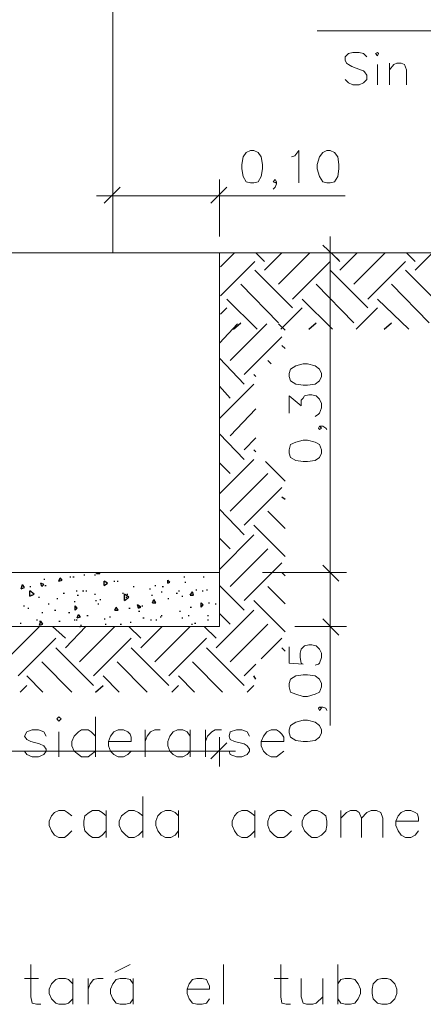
# Model space of a CAD drawing. Header units: millimetres. Extents: x 7 to 203, y 3 to 294.
# Tile 11 of 15: x 91 to 107, y 80 to 119. Entities that reach past the tile are written whole.
import ezdxf

# ---------------------------------------------------------------- set-up
doc = ezdxf.new("R2010")
doc.units = ezdxf.units.MM
doc.layers.add('DGE_CONTORNOS', color=7, linetype='Continuous', lineweight=0)

msp = doc.modelspace()

# ---------------------------------------------------------------- linework, layer by layer
at = {"layer": 'DGE_CONTORNOS', "lineweight": 5}
for points in [[(94.9113, 109.6294), (94.9113, 178.8867)], [(102.9547, 118.35), (115.7393, 118.35), (119.38, 109.6294)], [(100.33, 113.651), (100.1607, 113.5664), (100.0337, 113.397), (99.9913, 113.1007), (99.9913, 112.9313), (100.0337, 112.635), (100.1607, 112.4234), (100.33, 112.381), (100.457, 112.381), (100.6263, 112.4234), (100.7533, 112.635), (100.7957, 112.9313), (100.7957, 113.1007), (100.7533, 113.397), (100.6263, 113.5664), (100.457, 113.651), (100.33, 113.651)], [(101.9387, 113.397), (102.0657, 113.4394), (102.235, 113.651), (102.235, 112.381)], [(103.3357, 113.651), (103.1663, 113.5664), (103.0393, 113.397), (102.9547, 113.1007), (102.9547, 112.9313), (103.0393, 112.635), (103.1663, 112.4234), (103.3357, 112.381), (103.4627, 112.381), (103.632, 112.4234), (103.759, 112.635), (103.8013, 112.9313), (103.8013, 113.1007), (103.759, 113.397), (103.632, 113.5664), (103.4627, 113.651), (103.3357, 113.651)], [(94.9113, 110.2644), (94.9113, 112.508)], [(99.1023, 110.2644), (99.1023, 112.508)], [(101.346, 112.4234), (101.3037, 112.508), (101.219, 112.4234), (101.3037, 112.381), (101.346, 112.4234), (101.346, 112.3387), (101.3037, 112.2117), (101.219, 112.127)], [(95.2077, 112.2117), (94.5727, 111.5767)], [(98.7637, 111.5767), (99.3987, 112.2117)], [(94.2763, 111.873), (104.0553, 111.873)], [(103.4627, 96.4214), (103.4627, 110.2644)], [(73.7023, 109.6294), (165.354, 109.6294)], [(78.105, 109.6294), (99.1023, 109.6294), (99.1023, 94.9397)], [(100.7957, 109.6294), (104.0977, 109.6294)], [(103.8013, 109.333), (103.1663, 109.9257)], [(101.854, 104.761), (101.8963, 104.5917), (102.108, 104.4647), (102.4043, 104.4224), (102.5737, 104.4224), (102.87, 104.4647), (103.0393, 104.5917), (103.124, 104.761), (103.124, 104.888), (103.0393, 105.0574), (102.87, 105.1844), (102.5737, 105.269), (102.4043, 105.269), (102.108, 105.1844), (101.8963, 105.0574), (101.854, 104.888), (101.854, 104.761)], [(101.854, 103.3217), (101.854, 103.999), (102.3197, 103.618), (102.3197, 103.8297), (102.4043, 103.9144), (102.4467, 103.999), (102.616, 104.0414), (102.743, 104.0414), (102.9123, 103.999), (103.0393, 103.872), (103.124, 103.7027), (103.124, 103.5333), (103.0393, 103.3217), (102.997, 103.2794), (102.87, 103.1947)], [(103.0393, 102.8137), (102.997, 102.729), (103.0393, 102.6867), (103.124, 102.729), (103.0393, 102.8137), (103.1663, 102.8137), (103.2933, 102.729), (103.3357, 102.6867)], [(101.854, 101.7554), (101.8963, 101.586), (102.108, 101.459), (102.4043, 101.4167), (102.5737, 101.4167), (102.87, 101.459), (103.0393, 101.586), (103.124, 101.7554), (103.124, 101.8824), (103.0393, 102.094), (102.87, 102.1787), (102.5737, 102.2634), (102.4043, 102.2634), (102.108, 102.1787), (101.8963, 102.094), (101.854, 101.8824), (101.854, 101.7554)], [(103.1663, 97.3527), (103.8013, 96.7177)], [(103.8013, 96.7177), (103.1663, 97.3527)], [(78.105, 97.0563), (99.1023, 97.0563)], [(100.7957, 97.0563), (104.0977, 97.0563)], [(102.0657, 97.0563), (104.0977, 97.0563)], [(103.4627, 97.0563), (103.4627, 94.3047)], [(103.1663, 95.236), (103.8013, 94.601)], [(78.105, 94.9397), (99.1023, 94.9397)], [(102.0657, 94.9397), (104.0977, 94.9397)], [(103.4627, 94.9397), (103.4627, 91.045)], [(101.854, 94.1354), (101.854, 93.5004), (102.4043, 93.458), (102.3197, 93.5004), (102.2773, 93.712), (102.2773, 93.8813), (102.3197, 94.0507), (102.4467, 94.1777), (102.616, 94.22), (102.743, 94.22), (102.9123, 94.1777), (103.0393, 94.0507), (103.124, 93.8813), (103.124, 93.712), (103.0393, 93.5004), (102.997, 93.458), (102.87, 93.4157)], [(101.854, 92.569), (101.8963, 92.3574), (102.108, 92.2727), (102.4043, 92.188), (102.5737, 92.188), (102.87, 92.2727), (103.0393, 92.3574), (103.124, 92.569), (103.124, 92.696), (103.0393, 92.8653), (102.87, 92.9923), (102.5737, 93.0347), (102.4043, 93.0347), (102.108, 92.9923), (101.8963, 92.8653), (101.854, 92.696), (101.854, 92.569)], [(103.0393, 91.7647), (102.997, 91.7224), (103.0393, 91.6377), (103.124, 91.7224), (103.0393, 91.7647), (103.1663, 91.7647), (103.2933, 91.7224), (103.3357, 91.6377)], [(101.854, 90.7487), (101.8963, 90.5794), (102.108, 90.4524), (102.4043, 90.41), (102.5737, 90.41), (102.87, 90.4524), (103.0393, 90.5794), (103.124, 90.7487), (103.124, 90.8757), (103.0393, 91.045), (102.87, 91.172), (102.5737, 91.2567), (102.4043, 91.2567), (102.108, 91.172), (101.8963, 91.045), (101.854, 90.8757), (101.854, 90.7487)], [(98.7637, 89.7327), (99.3987, 90.3677)], [(99.1023, 90.5794), (99.1023, 89.4364)], [(77.47, 90.029), (99.7373, 90.029)]]:
    msp.add_lwpolyline(points, dxfattribs=at)
at = {"layer": 'DGE_CONTORNOS', "lineweight": 13}
for points in [[(104.902, 117.334), (104.775, 117.461), (104.6057, 117.5034), (104.3517, 117.5034), (104.1823, 117.461), (104.0553, 117.334), (104.0553, 117.207), (104.0977, 117.08), (104.1823, 117.0377), (104.3093, 116.953), (104.648, 116.826), (104.775, 116.7837), (104.8173, 116.7414), (104.902, 116.6144), (104.902, 116.445), (104.775, 116.318), (104.6057, 116.2333), (104.3517, 116.2333), (104.1823, 116.318), (104.0553, 116.445)], [(105.2407, 117.461), (105.3253, 117.5034), (105.3677, 117.461), (105.3253, 117.3764), (105.2407, 117.461)], [(105.3253, 117.0377), (105.3253, 116.2333)], [(105.791, 117.08), (105.791, 116.2333)], [(105.791, 116.826), (105.9603, 117.0377), (106.0873, 117.08), (106.2567, 117.08), (106.3837, 117.0377), (106.4683, 116.826), (106.4683, 116.2333)], [(92.71, 91.299), (92.7947, 91.3837), (92.8793, 91.299), (92.7947, 91.2144), (92.71, 91.299)], [(94.234, 91.3837), (94.234, 89.8174)], [(92.2867, 90.6217), (92.202, 90.791), (91.9903, 90.8757), (91.7363, 90.8757), (91.5247, 90.791), (91.44, 90.6217), (91.5247, 90.4947), (91.694, 90.41), (92.0327, 90.3254), (92.202, 90.2407), (92.2867, 90.1137), (92.2867, 90.029), (92.202, 89.902), (91.9903, 89.8174), (91.7363, 89.8174), (91.5247, 89.902), (91.44, 90.029)], [(92.7947, 90.791), (92.7947, 89.8174)], [(94.234, 90.6217), (94.0647, 90.791), (93.9377, 90.8757), (93.6837, 90.8757), (93.5567, 90.791), (93.3873, 90.6217), (93.3027, 90.41), (93.3027, 90.2407), (93.3873, 90.029), (93.5567, 89.902), (93.6837, 89.8174), (93.9377, 89.8174), (94.0647, 89.902), (94.234, 90.029)], [(94.742, 90.41), (95.631, 90.41), (95.631, 90.5794), (95.5887, 90.7063), (95.504, 90.791), (95.3347, 90.8757), (95.123, 90.8757), (94.9537, 90.791), (94.8267, 90.6217), (94.742, 90.41), (94.742, 90.2407), (94.8267, 90.029), (94.9537, 89.902), (95.123, 89.8174), (95.3347, 89.8174), (95.504, 89.902), (95.631, 90.029)], [(96.1813, 90.8757), (96.1813, 89.8174)], [(96.1813, 90.41), (96.266, 90.6217), (96.393, 90.791), (96.5623, 90.8757), (96.774, 90.8757)], [(97.9593, 90.6217), (97.8323, 90.791), (97.663, 90.8757), (97.4513, 90.8757), (97.282, 90.791), (97.155, 90.6217), (97.0703, 90.41), (97.0703, 90.2407), (97.155, 90.029), (97.282, 89.902), (97.4513, 89.8174), (97.663, 89.8174), (97.8323, 89.902), (97.9593, 90.029)], [(97.9593, 90.8757), (97.9593, 89.8174)], [(98.552, 90.8757), (98.552, 89.8174)], [(98.552, 90.41), (98.6367, 90.6217), (98.806, 90.791), (98.933, 90.8757), (99.187, 90.8757)], [(100.2877, 90.6217), (100.203, 90.791), (99.9913, 90.8757), (99.7797, 90.8757), (99.5257, 90.791), (99.4833, 90.6217), (99.5257, 90.4947), (99.695, 90.41), (100.076, 90.3254), (100.203, 90.2407), (100.2877, 90.1137), (100.2877, 90.029), (100.203, 89.902), (99.9913, 89.8174), (99.7797, 89.8174), (99.5257, 89.902), (99.4833, 90.029)], [(100.7533, 90.41), (101.6423, 90.41), (101.6423, 90.5794), (101.5577, 90.7063), (101.473, 90.791), (101.346, 90.8757), (101.1343, 90.8757), (100.965, 90.791), (100.838, 90.6217), (100.7533, 90.41), (100.7533, 90.2407), (100.838, 90.029), (100.965, 89.902), (101.1343, 89.8174), (101.346, 89.8174), (101.473, 89.902), (101.6423, 90.029)], [(96.0967, 88.251), (96.0967, 86.6424)], [(93.3027, 87.489), (93.1333, 87.616), (93.0063, 87.7007), (92.7947, 87.7007), (92.6253, 87.616), (92.4983, 87.489), (92.4137, 87.2774), (92.4137, 87.108), (92.4983, 86.8964), (92.6253, 86.727), (92.7947, 86.6424), (93.0063, 86.6424), (93.1333, 86.727), (93.3027, 86.8964)], [(94.6573, 87.489), (94.488, 87.616), (94.361, 87.7007), (94.107, 87.7007), (93.98, 87.616), (93.8107, 87.489), (93.7683, 87.2774), (93.7683, 87.108), (93.8107, 86.8964), (93.98, 86.727), (94.107, 86.6424), (94.361, 86.6424), (94.488, 86.727), (94.6573, 86.8964)], [(94.6573, 87.7007), (94.6573, 86.6424)], [(96.0967, 87.489), (95.9273, 87.616), (95.758, 87.7007), (95.5463, 87.7007), (95.4193, 87.616), (95.25, 87.489), (95.1653, 87.2774), (95.1653, 87.108), (95.25, 86.8964), (95.4193, 86.727), (95.5463, 86.6424), (95.758, 86.6424), (95.9273, 86.727), (96.0967, 86.8964)], [(97.4937, 87.489), (97.3667, 87.616), (97.1973, 87.7007), (96.9857, 87.7007), (96.8163, 87.616), (96.6893, 87.489), (96.6047, 87.2774), (96.6047, 87.108), (96.6893, 86.8964), (96.8163, 86.727), (96.9857, 86.6424), (97.1973, 86.6424), (97.3667, 86.727), (97.4937, 86.8964)], [(97.4937, 87.7007), (97.4937, 86.6424)], [(100.4993, 87.489), (100.33, 87.616), (100.203, 87.7007), (99.9913, 87.7007), (99.822, 87.616), (99.695, 87.489), (99.6103, 87.2774), (99.6103, 87.108), (99.695, 86.8964), (99.822, 86.727), (99.9913, 86.6424), (100.203, 86.6424), (100.33, 86.727), (100.4993, 86.8964)], [(100.4993, 87.7007), (100.4993, 86.6424)], [(101.9387, 87.489), (101.7693, 87.616), (101.6423, 87.7007), (101.3883, 87.7007), (101.2613, 87.616), (101.092, 87.489), (101.0073, 87.2774), (101.0073, 87.108), (101.092, 86.8964), (101.2613, 86.727), (101.3883, 86.6424), (101.6423, 86.6424), (101.7693, 86.727), (101.9387, 86.8964)], [(102.743, 87.7007), (102.616, 87.616), (102.4467, 87.489), (102.362, 87.2774), (102.362, 87.108), (102.4467, 86.8964), (102.616, 86.727), (102.743, 86.6424), (102.9547, 86.6424), (103.124, 86.727), (103.2933, 86.8964), (103.3357, 87.108), (103.3357, 87.2774), (103.2933, 87.489), (103.124, 87.616), (102.9547, 87.7007), (102.743, 87.7007)], [(103.886, 87.7007), (103.886, 86.6424)], [(103.886, 87.4044), (104.0977, 87.616), (104.267, 87.7007), (104.4787, 87.7007), (104.6057, 87.616), (104.6903, 87.4044), (104.6903, 86.6424)], [(104.6903, 87.4044), (104.902, 87.616), (105.0713, 87.7007), (105.283, 87.7007), (105.4523, 87.616), (105.537, 87.4044), (105.537, 86.6424)], [(106.045, 87.2774), (106.934, 87.2774), (106.934, 87.4044), (106.8917, 87.5737), (106.807, 87.616), (106.6377, 87.7007), (106.426, 87.7007), (106.2567, 87.616), (106.1297, 87.489), (106.045, 87.2774), (106.045, 87.108), (106.1297, 86.8964), (106.2567, 86.727), (106.426, 86.6424), (106.6377, 86.6424), (106.807, 86.727), (106.934, 86.8964)], [(91.694, 81.647), (91.694, 80.377), (91.7363, 80.123), (91.9057, 80.0807), (92.075, 80.0807)], [(94.996, 81.3507), (95.5887, 81.647)], [(99.2717, 81.647), (99.2717, 80.0807)], [(101.5153, 81.647), (101.5153, 80.377), (101.5577, 80.123), (101.727, 80.0807), (101.8963, 80.0807)], [(103.759, 81.647), (103.759, 80.0807)], [(91.44, 81.0967), (91.9903, 81.0967)], [(93.345, 80.885), (93.1757, 81.0544), (93.0487, 81.0967), (92.7947, 81.0967), (92.6677, 81.0544), (92.4983, 80.885), (92.4137, 80.6734), (92.4137, 80.504), (92.4983, 80.2924), (92.6677, 80.123), (92.7947, 80.0807), (93.0487, 80.0807), (93.1757, 80.123), (93.345, 80.2924)], [(93.345, 81.0967), (93.345, 80.0807)], [(93.9377, 81.0967), (93.9377, 80.0807)], [(93.9377, 80.6734), (94.0223, 80.885), (94.1493, 81.0544), (94.3187, 81.0967), (94.5303, 81.0967)], [(95.7157, 80.885), (95.5887, 81.0544), (95.4193, 81.0967), (95.2077, 81.0967), (95.0383, 81.0544), (94.9113, 80.885), (94.8267, 80.6734), (94.8267, 80.504), (94.9113, 80.2924), (95.0383, 80.123), (95.2077, 80.0807), (95.4193, 80.0807), (95.5887, 80.123), (95.7157, 80.2924)], [(95.7157, 81.0967), (95.7157, 80.0807)], [(97.8323, 80.6734), (98.7213, 80.6734), (98.7213, 80.8004), (98.6367, 80.9697), (98.5943, 81.0544), (98.425, 81.0967), (98.2133, 81.0967), (98.044, 81.0544), (97.917, 80.885), (97.8323, 80.6734), (97.8323, 80.504), (97.917, 80.2924), (98.044, 80.123), (98.2133, 80.0807), (98.425, 80.0807), (98.5943, 80.123), (98.7213, 80.2924)], [(101.2613, 81.0967), (101.8117, 81.0967)], [(102.3197, 81.0967), (102.3197, 80.377), (102.4043, 80.123), (102.5313, 80.0807), (102.7853, 80.0807), (102.9123, 80.123), (103.1663, 80.377)], [(103.1663, 81.0967), (103.1663, 80.0807)], [(103.759, 80.885), (103.886, 81.0544), (104.0553, 81.0967), (104.267, 81.0967), (104.4363, 81.0544), (104.5633, 80.885), (104.648, 80.6734), (104.648, 80.504), (104.5633, 80.2924), (104.4363, 80.123), (104.267, 80.0807), (104.0553, 80.0807), (103.886, 80.123), (103.759, 80.2924)], [(105.4947, 81.0967), (105.3253, 81.0544), (105.156, 80.885), (105.1137, 80.6734), (105.1137, 80.504), (105.156, 80.2924), (105.3253, 80.123), (105.4947, 80.0807), (105.7063, 80.0807), (105.8333, 80.123), (106.0027, 80.2924), (106.0873, 80.504), (106.0873, 80.6734), (106.0027, 80.885), (105.8333, 81.0544), (105.7063, 81.0967), (105.4947, 81.0967)]]:
    msp.add_lwpolyline(points, dxfattribs=at)
at = {"layer": 'DGE_CONTORNOS', "lineweight": 30}
for points in [[(99.1447, 109.079), (99.695, 109.6294)], [(100.8803, 109.2907), (100.5417, 109.6294)], [(100.8803, 108.952), (101.5577, 109.6294)], [(101.4307, 108.4017), (102.6583, 109.6294)], [(103.8437, 109.2907), (103.505, 109.6294)], [(103.8437, 108.952), (104.521, 109.6294)], [(104.394, 108.4017), (105.6217, 109.6294)], [(106.807, 109.2907), (106.4683, 109.6294)], [(106.807, 108.952), (107.4843, 109.6294)], [(99.1447, 107.936), (100.4993, 109.2907)], [(101.981, 107.809), (103.4627, 109.2907)], [(104.9443, 107.809), (106.426, 109.2907)], [(101.981, 107.4704), (100.4993, 108.952)], [(104.9443, 107.4704), (103.4627, 108.952)], [(107.9077, 107.4704), (106.426, 108.952)], [(101.4307, 106.8777), (99.949, 108.4017)], [(104.394, 106.8777), (102.9123, 108.4017)], [(107.3573, 106.8777), (105.8757, 108.4017)], [(100.584, 106.6237), (99.3987, 107.809)], [(103.5473, 106.6237), (102.362, 107.809)], [(106.553, 106.6237), (105.3253, 107.809)], [(99.1447, 107.2164), (99.3987, 107.4704)], [(101.5153, 106.6237), (102.362, 107.4704)], [(104.4787, 106.6237), (105.3253, 107.4704)], [(99.6527, 106.6237), (99.949, 106.8777)], [(102.616, 106.6237), (102.9123, 106.8777)], [(105.5793, 106.6237), (105.8757, 106.8777)], [(99.1023, 106.0734), (99.822, 106.8354)], [(99.5257, 105.396), (100.965, 106.8354)], [(101.6847, 106.5813), (101.4307, 106.8354)], [(100.076, 104.8457), (101.5577, 106.3274)], [(101.6847, 105.8617), (101.5577, 105.9887)], [(100.076, 104.4647), (99.1023, 105.4807)], [(101.1343, 105.269), (101.0073, 105.396)], [(100.5417, 104.761), (100.457, 104.8457)], [(99.1023, 103.11), (100.457, 104.4647)], [(99.5257, 103.9144), (99.1023, 104.38)], [(99.5257, 102.4327), (100.5417, 103.491)], [(100.076, 101.5014), (99.1023, 102.5173)], [(100.076, 101.8824), (100.5417, 102.348)], [(100.5417, 101.7977), (100.457, 101.8824)], [(99.1023, 100.1467), (100.457, 101.5014)], [(99.5257, 100.951), (99.1023, 101.3743)], [(101.6847, 100.6547), (100.9227, 101.4167)], [(99.5257, 99.4694), (101.0073, 100.951)], [(100.076, 98.919), (101.5577, 100.4007)], [(101.6847, 99.935), (101.5577, 100.0197)], [(100.076, 98.538), (99.1023, 99.554)], [(101.6847, 98.792), (101.0073, 99.4694)], [(101.6847, 97.6914), (100.457, 98.919)], [(99.1023, 97.1833), (100.457, 98.538)], [(99.5257, 97.9877), (99.1023, 98.411)], [(99.5257, 96.506), (101.0073, 97.9877)], [(100.076, 95.9557), (101.5577, 97.4374)], [(92.202, 96.8024), (92.2443, 96.8024)], [(92.7947, 96.7177), (92.837, 96.8447)], [(92.9217, 96.76), (92.837, 96.8447)], [(93.218, 96.887), (93.2603, 96.887)], [(93.345, 96.887), (93.3873, 96.887)], [(93.7683, 96.9717), (93.8107, 96.9717)], [(94.1917, 96.9717), (94.234, 96.9717)], [(94.2763, 97.014), (94.2763, 97.0563)], [(94.2763, 97.014), (94.4033, 97.014)], [(94.4033, 97.014), (94.4033, 97.0563)], [(97.7053, 96.887), (97.7477, 96.887)], [(98.4673, 96.887), (98.5097, 96.887)], [(101.6847, 96.9294), (101.5577, 97.0563)], [(91.313, 96.4214), (91.3553, 96.5907)], [(91.313, 96.4214), (91.44, 96.4637)], [(91.44, 96.4637), (91.3553, 96.5907)], [(91.6517, 96.506), (91.694, 96.506)], [(92.1173, 96.506), (92.075, 96.633)], [(92.202, 96.5907), (92.075, 96.633)], [(92.1173, 96.506), (92.202, 96.5907)], [(92.2443, 96.5484), (92.2867, 96.5484)], [(92.7947, 96.7177), (92.9217, 96.76)], [(94.5727, 96.5484), (94.5727, 96.7177)], [(94.6997, 96.633), (94.5727, 96.7177)], [(94.5727, 96.5484), (94.6997, 96.633)], [(94.9537, 96.7177), (94.996, 96.7177)], [(95.0807, 96.7177), (95.123, 96.7177)], [(95.7157, 96.506), (95.758, 96.506)], [(96.3507, 96.4214), (96.393, 96.4214)], [(96.5623, 96.5484), (96.6047, 96.5484)], [(96.8587, 96.506), (96.901, 96.506)], [(97.0703, 96.633), (97.0703, 96.76)], [(97.155, 96.6754), (97.0703, 96.76)], [(97.0703, 96.633), (97.155, 96.6754)], [(97.7477, 96.6754), (97.79, 96.6754)], [(100.076, 95.5747), (99.1023, 96.5484)], [(101.6847, 95.8287), (101.0073, 96.506)], [(91.6517, 96.125), (91.6517, 96.3367)], [(91.821, 96.2097), (91.6517, 96.3367)], [(91.6517, 96.125), (91.821, 96.2097)], [(91.694, 96.1673), (91.7363, 96.1673)], [(91.9903, 96.0827), (92.0327, 96.0827)], [(92.71, 96.0403), (92.7523, 96.0403)], [(92.964, 96.252), (93.0063, 96.252)], [(93.472, 96.3367), (93.5143, 96.3367)], [(93.5143, 96.1673), (93.5567, 96.1673)], [(93.726, 96.3367), (93.7683, 96.3367)], [(93.853, 96.3367), (93.8953, 96.3367)], [(94.1917, 96.2097), (94.234, 96.2097)], [(95.2923, 96.252), (95.3347, 96.252)], [(95.377, 95.9557), (95.377, 96.2097)], [(95.5463, 96.0827), (95.377, 96.2097)], [(95.377, 95.9557), (95.5463, 96.0827)], [(95.4193, 96.0827), (95.4617, 96.0827)], [(95.4617, 96.2097), (95.504, 96.2097)], [(96.4353, 96.1673), (96.4777, 96.1673)], [(96.8163, 96.2944), (96.8587, 96.2944)], [(97.0703, 96.0403), (97.1127, 96.0403)], [(97.409, 96.252), (97.4513, 96.252)], [(97.4937, 96.3367), (97.536, 96.3367)], [(97.6207, 96.125), (97.663, 96.125)], [(97.9593, 96.1673), (98.044, 96.2944)], [(97.9593, 96.1673), (98.0863, 96.1673)], [(98.0863, 96.1673), (98.044, 96.2944)], [(98.171, 96.379), (98.2133, 96.379)], [(98.425, 96.3367), (98.4673, 96.3367)], [(98.5943, 96.379), (98.6367, 96.379)], [(91.3977, 95.744), (91.44, 95.744)], [(91.567, 95.6594), (91.6093, 95.6594)], [(92.3713, 95.8287), (92.4137, 95.8287)], [(93.3873, 95.9134), (93.4297, 95.9134)], [(93.4297, 95.5747), (93.4297, 95.744)], [(93.5143, 95.6594), (93.4297, 95.744)], [(93.4297, 95.5747), (93.5143, 95.6594)], [(94.234, 95.9557), (94.2763, 95.9557)], [(94.3187, 95.8287), (94.361, 95.8287)], [(94.4033, 95.998), (94.4457, 95.998)], [(94.996, 95.5747), (95.0383, 95.7017)], [(95.123, 95.5747), (95.0383, 95.7017)], [(95.5463, 95.6594), (95.5887, 95.6594)], [(95.9273, 95.6594), (95.885, 95.7864)], [(96.012, 95.7017), (95.885, 95.7864)], [(95.9273, 95.6594), (96.012, 95.7017)], [(95.9273, 95.7017), (95.9697, 95.7017)], [(96.0543, 95.744), (96.0967, 95.744)], [(96.4777, 95.871), (96.52, 95.998)], [(96.4777, 95.871), (96.6047, 95.871)], [(96.6047, 95.871), (96.52, 95.998)], [(97.9593, 95.7017), (98.0017, 95.7017)], [(98.3827, 95.7017), (98.3827, 95.871)], [(98.4673, 95.7864), (98.3827, 95.871)], [(98.3827, 95.7017), (98.4673, 95.7864)], [(98.679, 95.871), (98.7213, 95.871)], [(98.933, 95.8287), (98.9753, 95.8287)], [(101.6847, 94.728), (100.457, 95.9557)], [(92.1173, 95.49), (92.1597, 95.49)], [(92.6253, 95.5747), (92.6677, 95.5747)], [(93.1757, 95.49), (93.218, 95.49)], [(93.5143, 95.2784), (93.5567, 95.4054)], [(93.5143, 95.2784), (93.6413, 95.3207)], [(93.6413, 95.3207), (93.5567, 95.4054)], [(93.8953, 95.363), (93.9377, 95.363)], [(94.5727, 95.236), (94.615, 95.236)], [(94.7843, 95.3207), (94.8267, 95.3207)], [(94.996, 95.5747), (95.123, 95.5747)], [(95.9273, 95.5324), (95.9697, 95.5324)], [(96.0967, 95.2784), (96.139, 95.2784)], [(96.774, 95.3207), (96.8163, 95.3207)], [(96.8163, 95.363), (96.8587, 95.363)], [(97.536, 95.5324), (97.5783, 95.5324)], [(97.6207, 95.2784), (97.663, 95.2784)], [(97.8747, 95.363), (97.917, 95.363)], [(98.6367, 95.363), (98.679, 95.363)], [(98.9753, 94.093), (100.457, 95.5747)], [(99.5257, 95.0243), (99.1023, 95.4477)], [(90.6357, 93.5427), (92.0327, 94.9397)], [(91.2707, 95.0667), (91.313, 95.0667)], [(91.9057, 95.1937), (91.948, 95.1937)], [(92.0327, 94.982), (92.075, 95.1514)], [(92.0327, 95.1514), (92.075, 95.1514)], [(92.0327, 94.982), (92.1597, 95.0243)], [(92.1597, 95.0243), (92.075, 95.1514)], [(93.0487, 94.474), (92.5407, 94.9397)], [(92.7947, 95.1514), (92.837, 95.1514)], [(93.0487, 94.093), (93.853, 94.9397)], [(93.3873, 95.1937), (93.4297, 95.1937)], [(93.472, 95.1937), (93.5143, 95.1937)], [(93.599, 94.9397), (93.6413, 94.9397)], [(93.599, 93.5427), (94.996, 94.9397)], [(93.6413, 94.982), (93.6837, 94.982)], [(94.615, 95.0243), (94.6573, 95.0243)], [(95.2077, 95.0243), (95.25, 95.0243)], [(96.012, 94.474), (95.5463, 94.9397)], [(95.5887, 95.109), (95.631, 95.109)], [(96.012, 94.093), (96.8587, 94.9397)], [(96.393, 95.1937), (96.4353, 95.1937)], [(96.5623, 93.5427), (97.9593, 94.9397)], [(96.6047, 95.1937), (96.647, 95.1937)], [(98.0017, 95.0243), (98.044, 95.0243)], [(98.1287, 95.0667), (98.171, 95.0667)], [(98.9753, 94.474), (98.5097, 94.9397)], [(98.6367, 95.1937), (98.679, 95.1937)], [(99.5257, 93.5427), (101.0073, 95.0243)], [(91.186, 92.9923), (92.6677, 94.474)], [(94.1493, 92.9923), (95.631, 94.474)], [(97.1127, 92.9923), (98.5943, 94.474)], [(100.7533, 93.6697), (101.5577, 94.474)], [(94.1493, 92.6114), (92.6677, 94.093)], [(97.1127, 92.6114), (95.631, 94.093)], [(100.076, 92.6114), (98.5943, 94.093)], [(101.6847, 93.966), (101.5577, 94.093)], [(93.3027, 92.3574), (92.1173, 93.5427)], [(96.266, 92.3574), (95.0807, 93.5427)], [(99.2293, 92.3574), (98.044, 93.5427)], [(100.076, 92.9923), (100.5417, 93.458)], [(92.1597, 92.3574), (91.5247, 92.9923)], [(95.1653, 92.3574), (94.5303, 92.9923)], [(98.1287, 92.3574), (97.4937, 92.9923)], [(100.5417, 92.8653), (100.457, 92.9923)], [(91.2707, 92.3574), (91.5247, 92.6114)], [(94.234, 92.3574), (94.5303, 92.6114)], [(97.2397, 92.3574), (97.4937, 92.6114)], [(100.203, 92.3574), (100.457, 92.6114)]]:
    msp.add_lwpolyline(points, dxfattribs=at)

doc.saveas('drawing.dxf')
